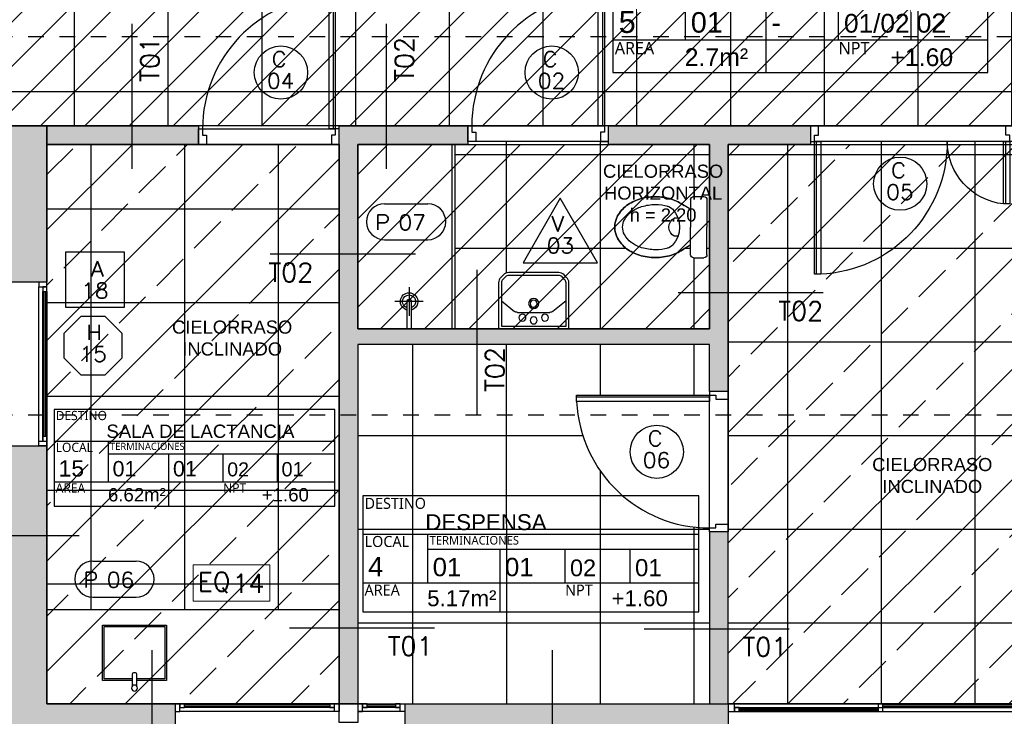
# Model space of a CAD drawing. Header units: metres. Extents: x -4243 to 4656, y 1445 to 4258.
# Tile 20 of 42: x 4481.54 to 4487.85, y 1568.86 to 1573.32. Entities that reach past the tile are written whole.
import ezdxf
from ezdxf.enums import TextEntityAlignment as Align

# ---------------------------------------------------------------- set-up
doc = ezdxf.new("R2010")
doc.units = ezdxf.units.M
doc.header["$LTSCALE"] = 0.3
doc.linetypes.add('ACAD_ISO12W100', pattern=[21, 12, -3, 0, -3, 0, -3])
doc.linetypes.add('DASHDOT', pattern=[1, 0.5, -0.25, 0, -0.25])
for name, color, linetype in [('0 notas JP', 4, 'Continuous'), ('A ALUMINIO', 4, 'Continuous'), ('A CARPINTERIA', 4, 'Continuous'), ('A CIELORRASO', 42, 'Continuous'), ('A EQUIPAMIENTO', 4, 'Continuous'), ('A HATCH MURO ALB', 252, 'Continuous'), ('A HATCH TABIQUE', 254, 'Continuous'), ('A HERRERÍA', 4, 'Continuous'), ('A MURO', 1, 'Continuous'), ('A PAVIMENTO', 253, 'Continuous'), ('A TABIQUE', 2, 'Continuous'), ('TXT PLANILLAS', 3, 'Continuous'), ('TXT TERMINACIONES', 3, 'Continuous')]:
    doc.layers.add(name, color=color, linetype=linetype)
doc.styles.add('arial', font='arial.ttf')
doc.styles.add('atributo', font='romans.shx', dxfattribs={"height": 0.12})
doc.styles.add('ROMANS', font='romans', dxfattribs={"height": 2})
doc.styles.get("Standard").update_dxf_attribs({"font": 'arial.ttf'})
doc.styles.add('Tahoma', font='tahoma.ttf')
doc.styles.add('TXT-100-S', font='l_10646.ttf')
doc.styles.add('TXT-ANOT', font='arial.ttf')
pattern_1 = [(180, (-3544377.9397, -1099624.94374), (-4e-16, -0.6), []), (270, (-3544377.9397, -1099624.94374), (0.6, -2e-15), [])]

# ---------------------------------------------------------------- blocks, each defined once
blk = doc.blocks.new('C05 p')
at = {"layer": 'A CARPINTERIA'}
for p, q in [((0.037, 0.1), (0.037, 0.95)), ((1.247, 0.1), (1.247, 0.5)), ((1.3, 0.1), (0.025, 0.1)), ((0, 0), (1.3, 0))]:
    blk.add_line(p, q, dxfattribs=at)
for points in [[(0.065, 0.1), (0.065, 0.95), (0.025, 0.95), (0.025, 0.1)], [(1.275, 0.1), (1.275, 0.5), (1.235, 0.5), (1.235, 0.1)]]:
    blk.add_lwpolyline(points, close=True, dxfattribs=at)
for points in [[(0.025, 0.1), (0.025, 0.06), (0.05, 0.06), (0.05, 0), (0, 0), (0, 0.1), (0.025, 0.1)], [(1.275, 0.1), (1.275, 0.06), (1.25, 0.06), (1.25, 0), (1.3, 0), (1.3, 0.1), (1.275, 0.1)]]:
    blk.add_lwpolyline(points, dxfattribs=at)
for centre, radius, start, end in [((0.0273, 0.1031), 0.8477, 359.79297, 87.60336), ((1.2791, 0.0983), 0.4041, 96.26735, 179.75877)]:
    blk.add_arc(centre, radius, start, end, dxfattribs=at)
blk = doc.blocks.new('LOCAL_PLANTA')
for p, q in [((0, 0.6345), (2.74, 0.6345)), ((0.5306, 0.2383), (0.5306, 0.6345)), ((0.5306, 0.5119), (2.74, 0.5119)), ((1.1204, 0), (1.1204, 0.5119)), ((1.6504, 0.2383), (1.6504, 0.5119)), ((2.1804, 0.2383), (2.1804, 0.5119)), ((0, 0.2383), (2.74, 0.2383))]:
    blk.add_line(p, q)
blk.add_lwpolyline([(0, 0), (2.74, 0), (2.74, 0.9456), (0, 0.9456)], close=True)
at = {"width": 1.204722, "attachment_point": 1, "style": 'TXT-100-S'}
for s, insert, char_height in [('DESTINO', (0.015, 0.9306), 0.09), ('LOCAL', (0.015, 0.6195), 0.09), ('TERMINACIONES', (0.5456, 0.6195), 0.07), ('AREA', (0.015, 0.2233), 0.09), ('NPT', (1.6504, 0.2233), 0.09)]:
    blk.add_mtext(s, dxfattribs=dict(at, insert=insert, char_height=char_height))
at = {"style": 'arial'}
for tag, p, height in [('DESTINO', (0.5102, 0.6672), 0.16), ('NºLOCAL', (0.0436, 0.2889), 0.16), ('PISO', (0.5706, 0.291), 0.15), ('ZOC', (1.1604, 0.291), 0.15), ('TECHO', (2.2204, 0.291), 0.14), ('PARED', (1.6904, 0.291), 0.14), ('AREA', (0.5256, 0.0465), 0.15), ('NPT', (2.0286, 0.0465), 0.15)]:
    blk.add_attdef(tag, p, '', height=height, dxfattribs=at)
blk = doc.blocks.new('A04a')
for p, q in [((-1.95, 0), (0, 0)), ((-1.95, -0.05), (0, -0.05)), ((-1.91, -0.025), (-0.04, -0.025))]:
    blk.add_line(p, q)
at = {"color": 8}
for p, q in [((-1.88, -0.0325), (-0.99, -0.0325)), ((-1.88, -0.0425), (-0.99, -0.0425)), ((-0.96, -0.0075), (-0.07, -0.0075)), ((-0.96, -0.0175), (-0.07, -0.0175))]:
    blk.add_line(p, q, dxfattribs=at)
for points in [[(-1.95, -0.05), (-1.91, -0.05), (-1.91, 0), (-1.95, 0)], [(-0.99, -0.05), (-0.96, -0.05), (-0.96, 0), (-0.99, 0)], [(-0.07, -0.025), (-0.04, -0.025), (-0.04, 0), (-0.07, 0)], [(-0.04, -0.05), (0, -0.05), (0, 0), (-0.04, 0)], [(-1.91, -0.05), (-1.88, -0.05), (-1.88, -0.025), (-1.91, -0.025)]]:
    blk.add_lwpolyline(points, close=True)
blk = doc.blocks.new('C03')
for p, q in [((-0.037, 0.1), (-0.037, 0.951)), ((-0.875, 0.1), (-0.025, 0.1)), ((0, 0), (-0.9, 0))]:
    blk.add_line(p, q)
blk.add_lwpolyline([(-0.065, 0.1), (-0.065, 0.951), (-0.025, 0.951), (-0.025, 0.1)], close=True)
for points in [[(-0.875, 0.1), (-0.875, 0.06), (-0.85, 0.06), (-0.85, 0), (-0.9, 0), (-0.9, 0.1), (-0.875, 0.1)], [(-0.025, 0.1), (-0.025, 0.06), (-0.05, 0.06), (-0.05, 0), (0, 0), (0, 0.1), (-0.025, 0.1)]]:
    blk.add_lwpolyline(points)
blk.add_arc((-0.0232, 0.0993), 0.8518, 92.82799, 179.95069)
blk = doc.blocks.new('C05')
for p, q in [((-0.12, 0), (-0.12, 0.9)), ((0, 0.875), (0, 0.025)), ((0, 0.037), (0.851, 0.037))]:
    blk.add_line(p, q)
for points in [[(0, 0.875), (-0.04, 0.875), (-0.04, 0.85), (-0.12, 0.85), (-0.12, 0.9), (0, 0.9), (0, 0.875)], [(0, 0.025), (-0.04, 0.025), (-0.04, 0.05), (-0.12, 0.05), (-0.12, 0), (0, 0), (0, 0.025)]]:
    blk.add_lwpolyline(points)
blk.add_lwpolyline([(0, 0.065), (0.851, 0.065), (0.851, 0.025), (0, 0.025)], close=True)
blk.add_arc((-0.0007, 0.0232), 0.8518, 2.82799, 89.95069)
blk = doc.blocks.new('1wc2')
for p, q in [((-0.1952, -0.0873), (-0.1952, -0.0221)), ((-0.1752, -0.0021), (0.0014, -0.0021)), ((0.178, -0.0021), (0.0014, -0.0021)), ((0.198, -0.0873), (0.198, -0.0221)), ((-0.1752, -0.1073), (0.0014, -0.1073)), ((0.178, -0.1073), (0.0014, -0.1073)), ((-0.057, -0.1873), (-0.057, -0.2125)), ((0.0598, -0.1873), (0.0598, -0.2125))]:
    blk.add_line(p, q)
for points in [[(-0.11, -0.1073, 0.084737), (-0.1365, -0.1486, 0.085783), (-0.1781, -0.2299, 0.075445), (-0.1936, -0.3325, 0.075445), (-0.1781, -0.435, 0.085783), (-0.1365, -0.5163, 0.10607), (-0.0702, -0.574, 0.126822), (0.0014, -0.5925, 0.126822), (0.0729, -0.574, 0.10607), (0.1393, -0.5163, 0.085783), (0.1808, -0.435, 0.075445), (0.1964, -0.3325, 0.075445), (0.1808, -0.2299, 0.085783), (0.1393, -0.1486, 0.092701)], [(0.1127, -0.1073, -0.084737), (0.1393, -0.1486, -0.085783), (0.1808, -0.2299, -0.075445), (0.1964, -0.3325, -0.075445), (0.1808, -0.435, -0.085783), (0.1393, -0.5163, -0.10607), (0.0729, -0.574, -0.126822), (0.0014, -0.5925, -0.126822), (-0.0702, -0.574, -0.10607), (-0.1365, -0.5163, -0.085783), (-0.1781, -0.435, -0.075445), (-0.1936, -0.3325, -0.075445), (-0.1781, -0.2299, -0.085783), (-0.1365, -0.1486, -0.092701)], [(-0.1322, -0.2511, 0.069853), (-0.1436, -0.3325, 0.075445), (-0.1303, -0.4201, 0.085783), (-0.0965, -0.4863, 0.10607), (-0.046, -0.5302, 0.126822), (0.0014, -0.5425, 0.126822), (0.0488, -0.5302, 0.10607), (0.0993, -0.4863, 0.085783), (0.1331, -0.4201, 0.075445), (0.1464, -0.3325, 0.069828), (0.135, -0.2511, 0.010714)]]:
    blk.add_lwpolyline(points, format="xyb")
for centre, radius, start, end in [((-0.1752, -0.0221), 0.02, 90, 180), ((0.178, -0.0221), 0.02, 0, 90), ((-0.1752, -0.0873), 0.02, 180, 270), ((0.178, -0.0873), 0.02, 270, 0), ((0.0014, -0.3471), 0.1701, 46.85917, 133.14083), ((-0.0663, -0.2722), 0.0691, 129.63691, 166.8611), ((0.0014, -0.1772), 0.0682, 211.09893, 328.90107), ((0.0691, -0.2722), 0.0691, 13.1389, 50.36309)]:
    blk.add_arc(centre, radius, start, end)
blk = doc.blocks.new('lav-cuad')
at = {"layer": 'A EQUIPAMIENTO'}
for p, q in [((-0.207, -0.18), (-0.122, -0.1121)), ((-0.1033, -0.1056), (0.1033, -0.1056)), ((0.207, -0.18), (0.122, -0.1121))]:
    blk.add_line(p, q, dxfattribs=at)
for points in [[(-0.225, 0), (0.225, 0), (0.225, -0.2951, -0.198912), (0.2109, -0.3291), (0.1941, -0.3459, -0.198912), (0.1601, -0.36), (-0.1601, -0.36, -0.198912), (-0.1941, -0.3459), (-0.2109, -0.3291, -0.198912), (-0.225, -0.2951)], [(-0.207, -0.018), (0.207, -0.018), (0.207, -0.2951, -0.198912), (0.1982, -0.3163), (0.1813, -0.3332, -0.198912), (0.1601, -0.342), (-0.1601, -0.342, -0.198912), (-0.1813, -0.3332), (-0.1982, -0.3163, -0.198912), (-0.207, -0.2951)]]:
    blk.add_lwpolyline(points, format="xyb", close=True, dxfattribs=at)
for centre, radius in [((-0.072, -0.072), 0.0225), ((0, -0.054), 0.0225), ((0.072, -0.072), 0.0225), ((0, -0.162), 0.0325), ((0, -0.162), 0.0225)]:
    blk.add_circle(centre, radius, dxfattribs=at)
for centre, start, end in [((-0.1033, -0.1356), 90, 128.6137), ((0.1033, -0.1356), 51.3863, 90)]:
    blk.add_arc(centre, 0.03, start, end, dxfattribs=at)
blk = doc.blocks.new('1ducha')
at = {"linetype": 'Continuous'}
for p, q in [((0, 0.38), (0, 0.12)), ((-0.13, 0.25), (0.13, 0.25)), ((-0.02, 0.25), (-0.02, 0)), ((0.02, 0.25), (0.02, 0))]:
    blk.add_line(p, q, dxfattribs=at)
for radius, start, end in [(0.08, 284.47751, 255.52249), (0.06, 289.47122, 250.52878), (0.02, 0, 180)]:
    blk.add_arc((0, 0.25), radius, start, end, dxfattribs=at)
blk = doc.blocks.new('*U521')
blk.add_lwpolyline([(-0.3682, -0.1967), (0.3658, -0.1967), (-0.0012, 0.4389)], close=True)
at = {"style": 'ROMANS', "width": 1.1}
blk.add_text('V', height=0.15, dxfattribs=at).set_placement((-0.088, 0.112))
at = {"color": 0, "linetype": 'ByBlock', "style": 'ROMANS', "width": 1.05}
blk.add_attdef('NRO', text='', height=0.15, dxfattribs=at).set_placement((0, -0.0271), align=Align.MIDDLE)
blk = doc.blocks.new('*U520')
for p, q in [((-0.2729, 0.1576), (0.1531, 0.1576)), ((-0.2729, -0.1977), (0.1531, -0.1977))]:
    blk.add_line(p, q)
for centre, start, end in [((-0.2729, -0.0201), 90, 270), ((0.1531, -0.0201), 270, 90)]:
    blk.add_arc(centre, 0.1776, start, end)
at = {"style": 'ROMANS', "width": 1.1}
blk.add_text('P', height=0.15, dxfattribs=at).set_placement((-0.3652, -0.1017))
at = {"color": 0, "linetype": 'ByBlock', "style": 'ROMANS', "width": 1.05}
blk.add_attdef('NRO', text='', height=0.15, dxfattribs=at).set_placement((0, -0.0271), align=Align.MIDDLE)
blk = doc.blocks.new('*U517')
blk.add_circle((0.0028, 0.0555), 0.2621)
at = {"style": 'ROMANS', "width": 1.1}
blk.add_text('C', height=0.15, dxfattribs=at).set_placement((-0.088, 0.112))
at = {"color": 0, "linetype": 'ByBlock', "style": 'ROMANS', "width": 1.05}
blk.add_attdef('NRO', text='', height=0.15, dxfattribs=at).set_placement((0, -0.0271), align=Align.MIDDLE)
blk = doc.blocks.new('TIPO_MURO')
at = {"linetype": 'Continuous'}
blk.add_line((-1.1606, 0), (0, 0), dxfattribs=at)
at = {"style": 'ROMANS', "oblique": 0.17453}
blk.add_attdef('M00', text='', height=0.15, dxfattribs=at).set_placement((-0.6056, 0.2203), align=Align.TOP_LEFT)
blk = doc.blocks.new('A$C4CB05E78')
at = {"layer": 'TXT PLANILLAS'}
ref = blk.add_blockref('TIPO_MURO', (7.9292, -0.4405), dxfattribs=dict(at, xscale=0.8, yscale=0.8, zscale=0.8, rotation=270))
ref.add_attrib('M00', 'T01', dxfattribs={"layer": '0', "height": 0.12, "rotation": 90, "style": 'ROMANS', "oblique": 0.17453}).set_placement((7.9854, 0.4046), align=Align.TOP_RIGHT)
ref = blk.add_blockref('TIPO_MURO', (9.5579, -0.4405), dxfattribs=dict(at, xscale=0.8, yscale=0.8, zscale=0.8, rotation=270))
ref.add_attrib('M00', 'T02', dxfattribs={"layer": '0', "height": 0.12, "rotation": 90, "style": 'ROMANS', "oblique": 0.17453}).set_placement((9.6141, 0.4046), align=Align.TOP_RIGHT)
ref = blk.add_blockref('TIPO_MURO', (8.8157, -0.9871), dxfattribs=dict(at, xscale=0.8, yscale=0.8, zscale=0.8, rotation=179.9999999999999))
ref.add_attrib('M00', 'T02', dxfattribs={"layer": '0', "height": 0.12, "style": 'ROMANS', "oblique": 0.17453}).set_placement((9.0911, -1.0435), align=Align.TOP_RIGHT)
ref = blk.add_blockref('TIPO_MURO', (10.137, -2.0154), dxfattribs=dict(at, xscale=0.8000000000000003, yscale=0.8000000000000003, zscale=0.8000000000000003, rotation=269.9271277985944))
ref.add_attrib('M00', 'T02', dxfattribs={"layer": '0', "height": 0.12, "rotation": 89.92713, "style": 'ROMANS', "oblique": 0.17453}).set_placement((10.1938, -1.581), align=Align.TOP_RIGHT)
ref = blk.add_blockref('TIPO_MURO', (11.4267, -1.2341), dxfattribs=dict(at, xscale=0.8, yscale=0.8, zscale=0.8, rotation=179.9999999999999))
ref.add_attrib('M00', 'T02', dxfattribs={"layer": '0', "height": 0.12, "style": 'ROMANS', "oblique": 0.17453}).set_placement((12.3548, -1.2905), align=Align.TOP_RIGHT)
ref = blk.add_blockref('TIPO_MURO', (6.6629, -2.7899), dxfattribs=dict(at, xscale=0.8, yscale=0.8, zscale=0.8, rotation=179.9999999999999))
ref.add_attrib('M00', 'M02', dxfattribs={"layer": '0', "height": 0.12, "style": 'ROMANS', "oblique": 0.17453}).set_placement((6.9715, -2.8461), align=Align.TOP_RIGHT)
ref = blk.add_blockref('TIPO_MURO', (9.8664, -3.3797), dxfattribs=dict(at, xscale=-0.8, yscale=0.8, zscale=0.8, rotation=180))
ref.add_attrib('M00', 'T01', dxfattribs={"layer": '0', "height": 0.12, "style": 'ROMANS', "oblique": 0.17453}).set_placement((9.855, -3.4359), align=Align.TOP_RIGHT)
ref = blk.add_blockref('TIPO_MURO', (12.1365, -3.3848), dxfattribs=dict(at, xscale=-0.8, yscale=0.8, zscale=0.8, rotation=180))
ref.add_attrib('M00', 'T01', dxfattribs={"layer": '0', "height": 0.12, "style": 'ROMANS', "oblique": 0.17453}).set_placement((12.1251, -3.441), align=Align.TOP_RIGHT)
ref = blk.add_blockref('TIPO_MURO', (8.0579, -4.4516), dxfattribs=dict(at, xscale=0.8, yscale=0.8, zscale=0.8, rotation=270))
ref.add_attrib('M00', 'M02A', dxfattribs={"layer": '0', "height": 0.12, "rotation": 90, "style": 'ROMANS', "oblique": 0.17453}).set_placement((8.1141, -4.1031), align=Align.TOP_RIGHT)
ref = blk.add_blockref('TIPO_MURO', (10.6204, -4.4516), dxfattribs=dict(at, xscale=0.8, yscale=0.8, zscale=0.8, rotation=270))
ref.add_attrib('M00', 'M02', dxfattribs={"layer": '0', "height": 0.12, "rotation": 90, "style": 'ROMANS', "oblique": 0.17453}).set_placement((10.6766, -4.1031), align=Align.TOP_RIGHT)
blk = doc.blocks.new('A08')
for p, q in [((0, 0), (0, -0.3)), ((0.05, -0.3), (0.05, 0)), ((0.025, -0.27), (0.025, -0.03))]:
    blk.add_line(p, q)
at = {"color": 8}
for p, q in [((0.0075, -0.24), (0.0075, -0.06)), ((0.0175, -0.24), (0.0175, -0.06))]:
    blk.add_line(p, q, dxfattribs=at)
for points in [[(0, -0.03), (0, 0), (0.05, 0), (0.05, -0.03)], [(0, -0.06), (0, -0.03), (0.025, -0.03), (0.025, -0.06)], [(0, -0.27), (0, -0.24), (0.025, -0.24), (0.025, -0.27)], [(0, -0.27), (0, -0.3), (0.05, -0.3), (0.05, -0.27)]]:
    blk.add_lwpolyline(points, close=True)
blk = doc.blocks.new('A10')
at = {"color": 8}
for p, q in [((0.99, -0.0075), (0.06, -0.0075)), ((0.99, -0.0175), (0.06, -0.0175))]:
    blk.add_line(p, q, dxfattribs=at)
at = {"layer": 'A ALUMINIO'}
for p, q in [((1.05, -0.05), (0.03, -0.05)), ((0.06, 0), (1.05, 0)), ((1.02, -0.025), (0.06, -0.025))]:
    blk.add_line(p, q, dxfattribs=at)
for points in [[(0.03, 0), (0, 0), (0, -0.05), (0.03, -0.05)], [(0.06, 0), (0.03, 0), (0.03, -0.025), (0.06, -0.025)], [(1.02, 0), (0.99, 0), (0.99, -0.025), (1.02, -0.025)], [(1.02, 0), (1.05, 0), (1.05, -0.05), (1.02, -0.05)]]:
    blk.add_lwpolyline(points, close=True, dxfattribs=at)
blk = doc.blocks.new('*U519')
at = {"color": 0, "linetype": 'ByBlock', "ltscale": 0.1}
blk.add_lwpolyline([(0, 0.3439), (0.1194, 0.3439), (0.2883, 0.175), (0.2883, -0.0638), (0.1194, -0.2326), (0, -0.2326), (-0.1194, -0.2326), (-0.2883, -0.0638), (-0.2883, 0.175), (-0.1194, 0.3439)], close=True, dxfattribs=at)
at = {"color": 0, "style": 'ROMANS', "width": 1.1}
blk.add_text('H', height=0.15, dxfattribs=at).set_placement((-0.088, 0.112))
at = {"color": 0, "linetype": 'ByBlock', "style": 'ROMANS', "width": 1.05}
blk.add_attdef('NRO', text='', height=0.15, dxfattribs=at).set_placement((0, -0.0271), align=Align.MIDDLE)
blk = doc.blocks.new('*U518')
at = {"color": 0, "linetype": 'ByBlock'}
blk.add_lwpolyline([(-0.2868, -0.195), (0.2868, -0.195), (0.2868, 0.3538), (-0.2868, 0.3538)], close=True, dxfattribs=at)
at = {"color": 0, "linetype": 'ByBlock', "style": 'ROMANS', "width": 1.1}
blk.add_text('A', height=0.15, dxfattribs=at).set_placement((-0.088, 0.112))
at = {"color": 0, "linetype": 'ByBlock', "style": 'ROMANS', "width": 1.05}
blk.add_attdef('NRO', text='', height=0.15, dxfattribs=at).set_placement((0, -0.0271), align=Align.MIDDLE)
blk = doc.blocks.new('Pileta lactancia')
at = {"layer": 'A EQUIPAMIENTO'}
for points in [[(0.014, -0.355), (0.205, -0.355), (0.205, 0), (-0.205, 0), (-0.205, -0.355), (-0.014, -0.355)], [(0.014, -0.345), (0.195, -0.345), (0.195, -0.01), (-0.195, -0.01), (-0.195, -0.345), (-0.014, -0.345)]]:
    blk.add_lwpolyline(points, dxfattribs=at)
blk.add_lwpolyline([(-0.014, -0.3904), (-0.014, -0.3136, -0.414214), (-0.007, -0.3066), (0.007, -0.3066, -0.414214), (0.014, -0.3136), (0.014, -0.3904)], format="xyb", dxfattribs=at)
blk.add_circle((0, -0.4033), 0.019, dxfattribs=at)
blk = doc.blocks.new('cielorraso')
at = {"layer": 'A CIELORRASO'}
h = blk.add_hatch(dxfattribs=at)
h.set_pattern_fill('_USER', color=256, scale=0.2, angle=45, pattern_type=0)
h.set_pattern_definition([(45, (0, 0), (-0.141421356, 0.141421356), [])])
h.paths.add_polyline_path([(4465.6535, 1574.8892), (4491.111, 1574.8892), (4491.111, 1572.6392), (4481.4162, 1572.6392), (4481.4162, 1572.0142), (4472.219, 1572.0142), (4472.219, 1572.6392), (4465.6535, 1572.6392)])
h = blk.add_hatch(dxfattribs=at)
h.set_pattern_fill('JIS_STN_2.5', color=256, scale=0.2)
h.paths.add_polyline_path([(4481.7162, 1572.5193), (4483.5887, 1572.5193), (4483.5887, 1568.9392), (4481.7162, 1568.9392)])
h = blk.add_hatch(dxfattribs=at)
h.set_pattern_fill('_USER', color=256, scale=0.2, angle=45, pattern_type=0)
h.set_pattern_definition([(45, (15.10522, -7.31997), (-0.141421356, 0.141421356), [])])
h.paths.add_polyline_path([(4483.7087, 1572.5192), (4485.9587, 1572.5192), (4485.9587, 1571.3392), (4483.7087, 1571.3392)])
h = blk.add_hatch(dxfattribs=at)
h.set_pattern_fill('JIS_STN_2.5', color=256, scale=0.2)
h.paths.add_polyline_path([(4486.0787, 1572.5192), (4489.4787, 1572.5192), (4489.4787, 1572.3392), (4493.2143, 1572.3393), (4493.2143, 1568.9392), (4486.0787, 1568.9393)])
at = {"layer": 'A CIELORRASO', "char_height": 0.105, "attachment_point": 5, "style": 'TXT-ANOT'}
for s, width, insert in [('{\\H0.8x;CIELORRASO \\PHORIZONTAL\\Ph = 2.20}', 2.974512, (4485.6632, 1572.2091)), ('{\\H0.8x;CIELORRASO \\PINCLINADO}', 1.177621, (4482.9046, 1571.2809)), ('{\\H0.8x;CIELORRASO \\PINCLINADO}', 1.177621, (4487.3862, 1570.4008))]:
    blk.add_mtext_dynamic_manual_height_columns(s, width=width, gutter_width=0.000625, heights=[0], dxfattribs=dict(at, insert=insert))
blk = doc.blocks.new('CIELORRASO1')
at = {"layer": 'A CIELORRASO'}
for points in [[(4565.6535, 1574.8892), (4591.111, 1574.8892), (4591.111, 1572.6392), (4581.4162, 1572.6392), (4581.4162, 1572.0142), (4572.219, 1572.0142), (4572.219, 1572.6392), (4565.6535, 1572.6392)], [(4581.7162, 1572.5193), (4583.5887, 1572.5193), (4583.5887, 1568.9392), (4581.7162, 1568.9392)], [(4583.7087, 1572.5192), (4585.9587, 1572.5192), (4585.9587, 1571.3392), (4583.7087, 1571.3392)], [(4586.0787, 1572.5192), (4589.4787, 1572.5192), (4589.4787, 1572.3392), (4593.2143, 1572.3393), (4593.2143, 1568.9392), (4586.0787, 1568.9393)]]:
    blk.add_lwpolyline(points, close=True, dxfattribs=at)
at = {"layer": 'A ALUMINIO'}
blk.add_blockref('cielorraso', (99.999, -0.0009), dxfattribs=at)
blk = doc.blocks.new('equipamiento')
at = {"lineweight": 0}
blk.add_lwpolyline([(2005.1724, 1488.5092), (2005.1724, 1488.2778), (2005.6633, 1488.2783), (2005.6633, 1488.5092)], close=True, dxfattribs=at)
at = {"lineweight": 0, "insert": (2005.1995, 1488.462), "char_height": 0.12, "attachment_point": 1}
blk.add_mtext_dynamic_manual_height_columns('{\\Fromans|c0;EQ}', width=0.097626, gutter_width=7.5, heights=[0], dxfattribs=at)
blk = doc.blocks.new('equipamiento.')
blk.add_blockref('equipamiento', (0, 0))
at = {"style": 'atributo'}
blk.add_attdef('00', (2005.4221, 1488.3312), '', height=0.12, dxfattribs=at)
blk = doc.blocks.new('*U516')
at = {"linetype": 'DASHDOT'}
blk.add_line((0, -7.94), (0, -1640.17), dxfattribs=at)
at = {"style": 'Tahoma', "flags": 8}
for tag, p in [('NOMBRE_DE_CORTE_1', (0, 0)), ('NOMBRE_DE_CORTE_2', (0, -1648.11))]:
    blk.add_attdef(tag, text='', height=4, dxfattribs=at).set_placement(p, align=Align.BOTTOM_CENTER)
for tag, p in [('NUMERO_DE_PAGINA_1', (0, -1.59)), ('NUMERO_DE_PAGINA_2', (0, -1649.7))]:
    blk.add_attdef(tag, text='', height=3, dxfattribs=at).set_placement(p, align=Align.TOP_CENTER)

msp = doc.modelspace()

# ---------------------------------------------------------------- hatches: boundary and pattern name
at = {"layer": 'A HATCH MURO ALB'}
h = msp.add_hatch(color=256, dxfattribs=at)
h.dxf.hatch_style = 1
h.paths.add_polyline_path([(4491.05603, 1572.63918), (4491.05603, 1572.33918), (4492.61427, 1572.33927), (4492.61427, 1572.38927), (4492.61427, 1572.63918)])
h.paths.add_polyline_path([(4489.47874, 1572.63918), (4489.47874, 1572.33918), (4489.75603, 1572.33918), (4489.75603, 1572.53925), (4489.75603, 1572.56425), (4489.75603, 1572.63918)])
h.paths.add_polyline_path([(4493.51427, 1568.63925), (4493.51427, 1568.93925), (4488.02874, 1568.93925), (4488.02874, 1568.88925), (4488.02874, 1568.63925)])
h.paths.add_polyline_path([(4486.07874, 1568.63923), (4486.07874, 1568.88925), (4486.07874, 1568.93925), (4484.00875, 1568.93925), (4484.00874, 1568.63925)])
h.paths.add_polyline_path([(4481.71624, 1568.93925), (4481.71624, 1570.58925), (4481.41624, 1570.58925), (4481.41624, 1568.63927), (4482.53874, 1568.63925), (4482.53874, 1568.93925)])
h.paths.add_polyline_path([(4481.41624, 1571.63925), (4481.71624, 1571.63925), (4481.71624, 1572.63925), (4481.41624, 1572.63925)])
at = {"layer": 'A HATCH TABIQUE'}
h = msp.add_hatch(color=256, dxfattribs=at)
h.dxf.hatch_style = 1
h.paths.add_polyline_path([(4482.68874, 1572.63926), (4481.71624, 1572.63923), (4481.71624, 1572.51927), (4482.68874, 1572.51927)])
h = msp.add_hatch(color=256, dxfattribs=at)
h.dxf.hatch_style = 1
h.paths.add_polyline_path([(4485.31252, 1572.63925), (4485.31252, 1572.51924), (4485.95874, 1572.51924), (4485.95874, 1571.33925), (4483.70874, 1571.33925), (4483.70874, 1572.51924), (4484.41252, 1572.51924), (4484.41252, 1572.63925), (4483.58874, 1572.63925), (4483.58874, 1568.93925), (4483.70874, 1568.93925), (4483.70874, 1571.23925), (4485.95874, 1571.23925), (4485.95874, 1570.93925), (4486.07874, 1570.93925), (4486.07874, 1572.51924), (4486.60603, 1572.51924), (4486.60603, 1572.63924)])
h = msp.add_hatch(color=256, dxfattribs=at)
h.dxf.hatch_style = 1
h.paths.add_polyline_path([(4486.07874, 1570.03925), (4485.95874, 1570.03925), (4485.95874, 1568.93925), (4486.07874, 1568.93925)])
at = {"layer": 'A PAVIMENTO'}
h = msp.add_hatch(dxfattribs=at)
h.set_pattern_fill('_USER', color=256, scale=0.6, angle=1260, double=1, pattern_type=0)
h.set_pattern_definition([(360, (4751.89445, 1300.45805), (7e-16, 0.6), []), (90, (4751.89445, 1300.45805), (-0.6, 6e-16), [])])
h.paths.add_polyline_path([(4485.79693, 1574.88916), (4485.79693, 1574.7892), (4485.58751, 1574.88916)], flags=16)
h.paths.add_polyline_path([(4484.9636, 1574.6892), (4487.76348, 1574.6892), (4487.76348, 1574.7392), (4487.76348, 1574.88916), (4490.21104, 1574.88915), (4490.21104, 1572.63915), (4481.41624, 1572.63921), (4481.41624, 1572.01422), (4479.64625, 1572.01422), (4479.64625, 1572.13922), (4479.34625, 1572.13922), (4479.34625, 1572.63922), (4474.28904, 1572.63922), (4474.28904, 1572.13922), (4473.98904, 1572.13922), (4473.98904, 1572.01422), (4472.21904, 1572.01422), (4472.21904, 1572.63922), (4466.55896, 1572.63922), (4466.55896, 1574.88922), (4472.27353, 1574.8892), (4472.27353, 1574.6892), (4475.83607, 1574.6892), (4476.20889, 1574.6892), (4477.32353, 1574.6892), (4478.98271, 1574.6892), (4479.17019, 1574.6892), (4480.12353, 1574.6892), (4480.12353, 1574.88918), (4484.9636, 1574.88916)])
h = msp.add_hatch(dxfattribs=at)
h.set_pattern_fill('_USER', color=256, scale=0.6, angle=900, double=1, pattern_type=0)
h.set_pattern_definition([(180, (0, 21.7069), (-4e-16, -0.6), []), (270, (0, 21.7069), (0.6, -2e-15), [])])
h.paths.add_polyline_path([(4483.58874, 1572.51927), (4481.71624, 1572.51927), (4481.71624, 1569.53925), (4483.58874, 1569.53925)])
h = msp.add_hatch(dxfattribs=at)
h.set_pattern_fill('_USER', color=256, scale=0.6, angle=900, double=1, pattern_type=0)
h.set_pattern_definition(pattern_1)
h.paths.add_polyline_path([(4484.41252, 1572.53925), (4484.41252, 1572.51924), (4484.32874, 1572.51924), (4484.32874, 1571.33925), (4484.60874, 1571.33925), (4484.60874, 1571.63437, -0.1989124), (4484.6228, 1571.66831), (4484.63969, 1571.68519, -0.1989124), (4484.67363, 1571.69925), (4484.99386, 1571.69925, -0.1989124), (4485.0278, 1571.68519), (4485.04469, 1571.66831, -0.1989124), (4485.05874, 1571.63437), (4485.05874, 1571.33925), (4485.95874, 1571.33925), (4485.95874, 1572.51924), (4485.31252, 1572.51924), (4485.31252, 1572.53925)])
h.paths.add_polyline_path([(4485.42876, 1572.12852, -0.0857828), (4485.5101, 1572.17007, -0.0754446), (4485.61261, 1572.18563, -0.0743968), (4485.71374, 1572.1705, -0.0871387), (4485.79646, 1572.12851, -0.0847321), (4485.83777, 1572.10199), (4485.83777, 1572.16725, -0.4142136), (4485.85777, 1572.18725), (4485.92292, 1572.18725, -0.4142136), (4485.94292, 1572.16725), (4485.94292, 1571.99063), (4485.94292, 1571.81401, -0.4142136), (4485.92292, 1571.79401), (4485.85777, 1571.79401, -0.4142136), (4485.83777, 1571.81401), (4485.83777, 1571.87927, -0.0847321), (4485.79646, 1571.85274, -0.0857861), (4485.71512, 1571.81118, -0.0754446), (4485.61261, 1571.79563, -0.0743967), (4485.51148, 1571.81076, -0.0871378), (4485.42876, 1571.85274, -0.1052573), (4485.37138, 1571.91849, -0.1279742), (4485.35261, 1571.99063, -0.1268192), (4485.37105, 1572.06218, -0.1060733)], flags=16)
h.paths.add_polyline_path([(4485.41482, 1572.03801, -0.10607), (4485.45876, 1572.08852, -0.0857828), (4485.52493, 1572.12232, -0.0754446), (4485.61261, 1572.13563, -0.0651109), (4485.68861, 1572.12569, -0.1638647), (4485.72614, 1572.10246, -0.375034), (4485.72614, 1571.87879, -0.1639714), (4485.68858, 1571.85556, -0.0650863), (4485.61261, 1571.84563, -0.0754446), (4485.52493, 1571.85893, -0.0857828), (4485.45876, 1571.89274, -0.10607), (4485.41482, 1571.94325, -0.1268224), (4485.40261, 1571.99063, -0.1268224)], flags=0)
h = msp.add_hatch(dxfattribs=at)
h.set_pattern_fill('_USER', color=256, scale=0.6, angle=900, double=1, pattern_type=0)
h.set_pattern_definition(pattern_1)
h.paths.add_polyline_path([(4490.81427, 1569.53924), (4490.81427, 1568.93925), (4490.86016, 1568.93925), (4490.86016, 1569.63925), (4491.99507, 1569.63925), (4491.99507, 1569.48925), (4492.00021, 1569.48925), (4492.00021, 1568.93925), (4492.11427, 1568.93925), (4492.11427, 1569.53925), (4492.61427, 1569.53925), (4492.61427, 1571.73924), (4489.47874, 1571.73924), (4489.47874, 1572.33918), (4489.47874, 1572.51924), (4487.90603, 1572.51924), (4487.90603, 1572.53925), (4487.88103, 1572.53925), (4487.88103, 1572.53924), (4487.48103, 1572.53925), (4487.48103, 1572.53925), (4486.63103, 1572.53924), (4486.60603, 1572.53924), (4486.60603, 1572.51924), (4486.07874, 1572.51924), (4486.07874, 1570.93925), (4486.07874, 1570.03925), (4486.07874, 1568.93925), (4486.07874, 1568.93925), (4488.02874, 1568.93925), (4488.06427, 1568.93925), (4488.06427, 1569.53924)])
h = msp.add_hatch(dxfattribs=at)
h.set_pattern_fill('_USER', color=256, scale=0.6, angle=900, double=1, pattern_type=0)
h.set_pattern_definition(pattern_1)
h.paths.add_polyline_path([(4483.70874, 1568.93925), (4484.34874, 1568.93925), (4484.37874, 1568.93925), (4484.40874, 1568.93925), (4485.95874, 1568.93925), (4485.95874, 1570.03925), (4485.95874, 1570.06425, -0.3996657), (4485.10874, 1570.87425), (4485.10771, 1570.87425), (4485.10771, 1570.91425), (4485.95874, 1570.91425), (4485.95874, 1570.93925), (4485.95874, 1571.23925), (4483.70874, 1571.23925)])

# ---------------------------------------------------------------- linework, layer by layer
at = {"layer": 'A ALUMINIO', "color": 6}
msp.add_lwpolyline([(4483.70874, 1568.93925), (4483.70874, 1568.81925), (4483.58874, 1568.81925), (4483.58874, 1568.93925)], close=True, dxfattribs=at)
at = {"layer": 'A EQUIPAMIENTO'}
for p, q in [((4484.30874, 1572.51924), (4484.30874, 1571.33925)), ((4484.32874, 1572.51924), (4484.32874, 1571.33925))]:
    msp.add_line(p, q, dxfattribs=at)
msp.add_lwpolyline([(4482.31624, 1568.93925), (4483.58874, 1568.93925), (4483.58874, 1569.53925), (4481.71624, 1569.53925), (4481.71624, 1568.93925)], dxfattribs=at)
at = {"layer": 'A HERRERÍA'}
msp.add_lwpolyline([(4483.58874, 1569.81093), (4483.58874, 1570.08737)], dxfattribs=at)
at = {"layer": 'A MURO'}
for points in [[(4481.41624, 1571.63925), (4481.41624, 1572.63925), (4481.71624, 1572.63925), (4481.71624, 1571.63925), (4481.41624, 1571.63925)], [(4481.41624, 1568.63925), (4481.41624, 1570.58925), (4481.71624, 1570.58925), (4481.71624, 1568.93925), (4482.53874, 1568.93925), (4482.53874, 1568.63925), (4481.41624, 1568.63927)], [(4484.00875, 1568.93924), (4486.07874, 1568.93925), (4486.07874, 1568.63923), (4484.00874, 1568.63925)], [(4484.00875, 1568.93925), (4484.00874, 1568.63925)]]:
    msp.add_lwpolyline(points, dxfattribs=at)
at = {"layer": 'A TABIQUE'}
for points in [[(4481.71624, 1572.63923), (4482.68874, 1572.63926), (4482.68874, 1572.51927), (4481.71624, 1572.51927), (4481.71624, 1572.63923)], [(4483.70874, 1571.23925), (4483.70874, 1568.93925), (4483.58874, 1568.93925), (4483.58874, 1572.63925), (4484.41252, 1572.63925), (4484.41252, 1572.51924), (4483.70874, 1572.51924), (4483.70874, 1571.33925), (4485.95874, 1571.33925), (4485.95874, 1572.51924), (4485.31252, 1572.51924), (4485.31252, 1572.63925), (4486.60603, 1572.63924), (4486.60603, 1572.51924), (4486.07874, 1572.51924), (4486.07874, 1570.93925), (4485.95874, 1570.93925), (4485.95874, 1571.23925), (4483.70874, 1571.23925)], [(4483.70874, 1572.63927), (4483.70874, 1572.63925)]]:
    msp.add_lwpolyline(points, dxfattribs=at)
msp.add_lwpolyline([(4485.95874, 1568.93925), (4486.07874, 1568.93925), (4486.07874, 1570.03925), (4485.95874, 1570.03925)], close=True, dxfattribs=at)

# ---------------------------------------------------------------- block references
at = {"layer": '0 notas JP', "linetype": 'ACAD_ISO12W100', "yscale": 0.035, "zscale": 0.035, "rotation": 90}
for p, xscale in [((4446.72019, 1573.21145), 0.035), ((4446.72019, 1570.78865), -0.035)]:
    msp.add_blockref('*U516', p, dxfattribs=dict(at, xscale=xscale))
at = {"layer": 'A ALUMINIO'}
for name, p in [('CIELORRASO1', (-100, 0)), ('A04a', (4488.02874, 1568.93925))]:
    msp.add_blockref(name, p, dxfattribs=at)
at = {"layer": 'A ALUMINIO', "color": 6, "xscale": -1, "rotation": 90}
msp.add_blockref('A08', (4483.70874, 1568.93925), dxfattribs=at)
at = {"layer": 'A CARPINTERIA', "color": 6, "rotation": 359.9999921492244}
for p in [(4483.58874, 1572.51928), (4485.31252, 1572.53925)]:
    msp.add_blockref('C03', p, dxfattribs=at)
at = {"layer": 'A CARPINTERIA', "xscale": -1, "rotation": 180}
msp.add_blockref('C05 p', (4486.60603, 1572.63924), dxfattribs=at)
at = {"layer": 'A CARPINTERIA', "rotation": 180}
msp.add_blockref('C05', (4485.95874, 1570.93925), dxfattribs=at)
at = {"layer": 'A EQUIPAMIENTO', "extrusion": (0, 0, -1), "zscale": -1, "rotation": 90}
msp.add_blockref('1wc2', (-4485.94507, 1571.98925), dxfattribs=at)
at = {"layer": 'A EQUIPAMIENTO', "xscale": -1, "rotation": 180}
msp.add_blockref('lav-cuad', (4484.83374, 1571.33925), dxfattribs=at)
at = {"layer": 'A EQUIPAMIENTO', "xscale": -0.7, "yscale": 0.7, "zscale": 0.7}
msp.add_blockref('1ducha', (4484.0362, 1571.33925), dxfattribs=at)
at = {"layer": 'A HERRERÍA'}
for name, p in [('A$C4CB05E78', (4474.33197, 1572.80412)), ('A10', (4482.53874, 1568.93925))]:
    msp.add_blockref(name, p, dxfattribs=at)
at = {"layer": 'A HERRERÍA', "rotation": 270}
msp.add_blockref('A10', (4481.71624, 1571.63925), dxfattribs=at)
at = {"layer": 'A HERRERÍA', "xscale": -1}
msp.add_blockref('Pileta lactancia', (4482.27839, 1569.44251), dxfattribs=at)
at = {"layer": 'TXT PLANILLAS', "xscale": 0.65, "yscale": 0.65, "zscale": 0.65}
for p, values in [((4483.21404, 1572.94471), {'NRO': '04'}), ((4484.94747, 1572.94471), {'NRO': '02'}), ((4487.17829, 1572.23267), {'NRO': '05'}), ((4485.61993, 1570.51626), {'NRO': '06'})]:
    msp.add_blockref('*U517', p, dxfattribs=at).add_auto_attribs(values)
at = {"layer": 'TXT PLANILLAS', "extrusion": (0, 0, -1)}
ref = msp.add_blockref('*U520', (-4484.0559, 1572.03849), dxfattribs=dict(at, xscale=-0.65, yscale=0.65, zscale=-0.65))
ref.add_attrib('NRO', '07', dxfattribs={"layer": '0', "color": 0, "linetype": 'ByBlock', "ltscale": 0.5, "height": 0.0975, "rotation": 180, "style": 'ROMANS', "text_generation_flag": 6, "width": 1.05}).set_placement((4484.0559, 1572.02088), align=Align.MIDDLE)
ref = msp.add_blockref('*U521', (-4485.00473, 1571.89059), dxfattribs=dict(at, xscale=-0.65, yscale=0.65, zscale=-0.65))
ref.add_attrib('NRO', '03', dxfattribs={"layer": '0', "color": 0, "linetype": 'ByBlock', "ltscale": 0.5, "height": 0.0975, "rotation": 180, "style": 'ROMANS', "text_generation_flag": 6, "width": 1.05}).set_placement((4485.00473, 1571.87299), align=Align.MIDDLE)
at = {"layer": 'TXT PLANILLAS'}
ref = msp.add_blockref('*U518', (4482.02513, 1571.60209), dxfattribs=dict(at, xscale=-0.65, yscale=0.65, zscale=0.65))
ref.add_attrib('NRO', '18', dxfattribs={"layer": '0', "color": 0, "linetype": 'ByBlock', "height": 0.0975, "style": 'ROMANS', "width": 1.05}).set_placement((4482.02513, 1571.58449), align=Align.MIDDLE)
ref = msp.add_blockref('*U519', (4482.01301, 1571.19533), dxfattribs=dict(at, xscale=-0.65, yscale=0.65, zscale=0.65))
ref.add_attrib('NRO', '15', dxfattribs={"layer": '0', "color": 0, "linetype": 'ByBlock', "height": 0.0975, "style": 'ROMANS', "width": 1.05}).set_placement((4482.01301, 1571.17772), align=Align.MIDDLE)
at = {"layer": 'TXT PLANILLAS', "extrusion": (0, 0, -1)}
ref = msp.add_blockref('*U520', (-4482.18862, 1569.74958), dxfattribs=dict(at, xscale=-0.6500000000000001, yscale=0.6500000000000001, zscale=-0.6500000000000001))
ref.add_attrib('NRO', '06', dxfattribs={"layer": '0', "color": 0, "linetype": 'ByBlock', "ltscale": 0.5, "height": 0.0975, "rotation": 180.000002, "style": 'ROMANS', "text_generation_flag": 6, "width": 1.05}).set_placement((4482.18862, 1569.73197), align=Align.MIDDLE)
at = {"layer": 'TXT PLANILLAS'}
ref = msp.add_blockref('equipamiento.', (2477.48246, 81.3181), dxfattribs=at)
ref.add_attrib('00', '14', (4482.90453, 1569.64931), dxfattribs={"height": 0.12, "rotation": 360, "style": 'atributo'})
at = {"layer": 'TXT TERMINACIONES'}
ref = msp.add_blockref('LOCAL_PLANTA', (4485.33988, 1572.98121), dxfattribs=dict(at, xscale=0.8759099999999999, yscale=0.8759099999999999, zscale=0.8759099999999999))
ref.add_attrib('NPT', '+1.60', (4487.11671, 1573.02195), dxfattribs={"layer": '0', "height": 0.113868, "style": 'arial'})
ref.add_attrib('AREA', '2.7m²', (4485.80022, 1573.02195), dxfattribs={"layer": '0', "height": 0.113868, "style": 'arial'})
ref.add_attrib('TECHO', '02', (4487.28472, 1573.23615), dxfattribs={"layer": '0', "height": 0.122627, "style": 'arial'})
ref.add_attrib('PARED', '01/02', (4486.82049, 1573.23615), dxfattribs={"layer": '0', "height": 0.119861, "style": 'arial'})
ref.add_attrib('PISO', '01', (4485.83965, 1573.23615), dxfattribs={"layer": '0', "height": 0.131386, "style": 'arial'})
ref.add_attrib('ZOC', '-', (4486.35625, 1573.23615), dxfattribs={"layer": '0', "height": 0.13139, "style": 'arial'})
ref.add_attrib('NºLOCAL', '5', (4485.37805, 1573.23429), dxfattribs={"layer": '0', "color": 0, "height": 0.14015, "style": 'arial'})
ref.add_attrib('DESTINO', 'BAÑO ADULTOS', (4485.78677, 1573.5656), dxfattribs={"layer": '0', "height": 0.1138683, "style": 'arial'})
ref = msp.add_blockref('LOCAL_PLANTA', (4481.76423, 1570.20408), dxfattribs=dict(at, xscale=0.6553122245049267, yscale=0.6553122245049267, zscale=0.6553122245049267))
ref.add_attrib('NPT', '+1.60', (4483.09357, 1570.23456), dxfattribs={"layer": '0', "height": 0.085191, "style": 'arial'})
ref.add_attrib('AREA', '6.62m²', (4482.10864, 1570.23456), dxfattribs={"layer": '0', "height": 0.085191, "style": 'arial'})
ref.add_attrib('TECHO', '01', (4483.21926, 1570.39481), dxfattribs={"layer": '0', "height": 0.091744, "style": 'arial'})
ref.add_attrib('PARED', '02', (4482.87195, 1570.39481), dxfattribs={"layer": '0', "height": 0.089674, "style": 'arial'})
ref.add_attrib('PISO', '01', (4482.13814, 1570.39481), dxfattribs={"layer": '0', "height": 0.098297, "style": 'arial'})
ref.add_attrib('ZOC', '01', (4482.52463, 1570.39481), dxfattribs={"layer": '0', "height": 0.098297, "style": 'arial'})
ref.add_attrib('NºLOCAL', '15', (4481.79278, 1570.39343), dxfattribs={"layer": '0', "color": 0, "height": 0.10485, "style": 'arial'})
ref.add_attrib('DESTINO', 'SALA DE LACTANCIA', (4482.09857, 1570.64129), dxfattribs={"layer": '0', "height": 0.0851906, "style": 'arial'})
ref = msp.add_blockref('LOCAL_PLANTA', (4483.73929, 1569.52678), dxfattribs=dict(at, xscale=0.7850213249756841, yscale=0.7850213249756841, zscale=0.7850213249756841))
ref.add_attrib('NPT', '+1.60', (4485.33175, 1569.56329), dxfattribs={"layer": '0', "height": 0.102053, "style": 'arial'})
ref.add_attrib('AREA', '5.17m²', (4484.15186, 1569.56329), dxfattribs={"layer": '0', "height": 0.102053, "style": 'arial'})
ref.add_attrib('TECHO', '01', (4485.48232, 1569.75526), dxfattribs={"layer": '0', "height": 0.109903, "style": 'arial'})
ref.add_attrib('PARED', '02', (4485.06626, 1569.75526), dxfattribs={"layer": '0', "height": 0.107424, "style": 'arial'})
ref.add_attrib('PISO', '01', (4484.1872, 1569.75526), dxfattribs={"layer": '0', "height": 0.117753, "style": 'arial'})
ref.add_attrib('ZOC', '01', (4484.6502, 1569.75526), dxfattribs={"layer": '0', "height": 0.117753, "style": 'arial'})
ref.add_attrib('NºLOCAL', '4', (4483.77349, 1569.7536), dxfattribs={"layer": '0', "color": 0, "height": 0.1256, "style": 'arial'})
ref.add_attrib('DESTINO', 'DESPENSA', (4484.13981, 1570.05053), dxfattribs={"layer": '0', "height": 0.102053, "style": 'arial'})

doc.saveas('drawing.dxf')
